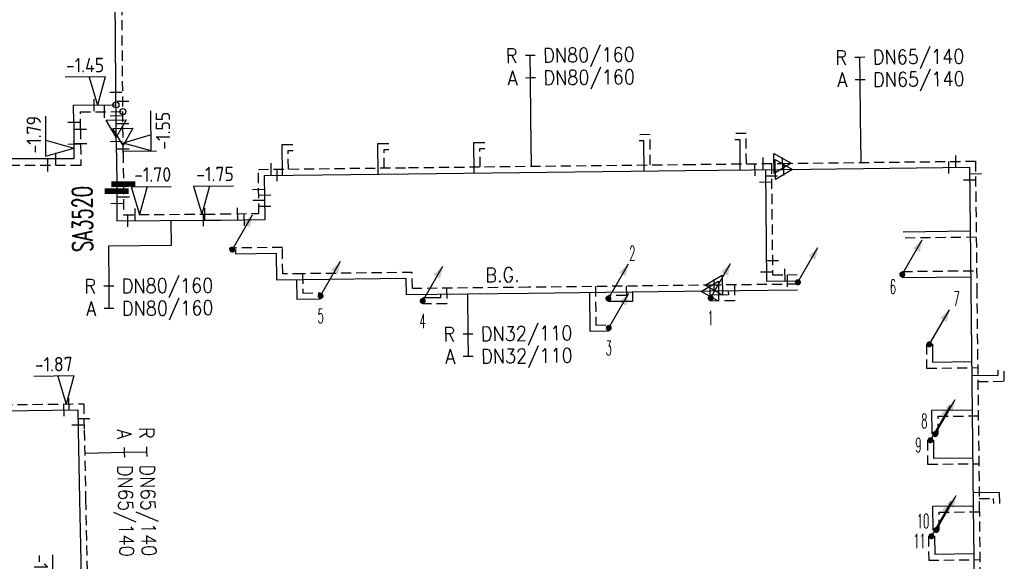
# Model space of a CAD drawing. Header units: millimetres. Extents: x 0 to 118212815, y 0 to 488348790.
# Tile 97 of 143: x 117678576 to 117740143, y 486060070 to 486093909. Entities that reach past the tile are written whole.
import ezdxf
from ezdxf.enums import TextEntityAlignment as Align

# ---------------------------------------------------------------- set-up
doc = ezdxf.new("R2010")
doc.units = ezdxf.units.MM
doc.header["$LTSCALE"] = 200
doc.linetypes.add('HIDDEN2', pattern=[4.7625, 3.175, -1.5875])
for name, color, linetype in [('WW-C-AFSLUITER', 7, 'Continuous'), ('WW-C-mof', 7, 'Continuous'), ('WW-C-stijgstrang', 7, 'Continuous'), ('WW-C-tstuk', 7, 'Continuous'), ('WW-C-VERLOOP', 7, 'Continuous'), ('WW-I-diam', 7, 'Continuous'), ('WW-I-info', 7, 'Continuous'), ('WW-I-NAP', 7, 'Continuous'), ('WW-L-aanvoer', 3, 'Continuous'), ('WW-L-retour', 3, 'HIDDEN2')]:
    doc.layers.add(name, color=color, linetype=linetype)
doc.styles.add('DIN17', font='ROMANS.SHX', dxfattribs={"width": 0.9})
doc.styles.add('ISOCP', font='ISOCP.SHX')

# ---------------------------------------------------------------- blocks, each defined once
blk = doc.blocks.new('LR-tsb')
blk.add_circle((0, 0), 0.375)
blk = doc.blocks.new('LR-mof')
at = {"color": 0, "linetype": 'ByBlock', "lineweight": -2}
blk.add_line((0, -0.75), (0, 0.75), dxfattribs=at)
blk = doc.blocks.new('LR-VERL')
at = {"color": 0, "linetype": 'ByBlock', "lineweight": -2}
blk.add_lwpolyline([(1.08, 0), (-1.08, -1.25), (-1.08, 1.25)], close=True, dxfattribs=at)
blk = doc.blocks.new('nap2')
at = {"color": 0, "linetype": 'Continuous', "lineweight": -3}
for p, q in [((1, 3.5), (-4, 3.5)), ((-1, 3.5), (0, 0)), ((1, 3.5), (0, 0))]:
    blk.add_line(p, q, dxfattribs=at)
at = {"color": 0, "linetype": 'Continuous', "lineweight": -3, "style": 'ISOCP'}
for tag, p in [('*1', (-1.5, 5)), ('*2', (-4, 1.5))]:
    blk.add_attdef(tag, text='', height=1.8, dxfattribs=at).set_placement(p, align=Align.MIDDLE)
blk = doc.blocks.new('nap1')
at = {"color": 0, "linetype": 'Continuous', "lineweight": -3}
for p, q in [((-1, 3.5), (0, 0)), ((-1, 3.5), (4, 3.5)), ((1, 3.5), (0, 0))]:
    blk.add_line(p, q, dxfattribs=at)
at = {"color": 0, "linetype": 'Continuous', "lineweight": -3, "style": 'ISOCP'}
for tag, p in [('*1', (1.7, 5)), ('*2', (4, 1.5))]:
    blk.add_attdef(tag, text='', height=1.8, dxfattribs=at).set_placement(p, align=Align.MIDDLE)
blk = doc.blocks.new('LR-AFS')
at = {"color": 0, "lineweight": -3, "const_width": 0.7}
blk.add_lwpolyline([(0, -1.5), (0, 1.5)], dxfattribs=at)
at = {"color": 7, "linetype": 'ByBlock', "lineweight": -2, "style": 'DIN17', "width": 0.9}
blk.add_attdef('*1', text='', height=2.5, dxfattribs=at).set_placement((0, 5), align=Align.MIDDLE)
at = {"color": 0, "linetype": 'ByBlock', "lineweight": -2, "style": 'DIN17', "width": 0.3, "flags": 1}
for tag, p in [('*2', (2.5, 1.5)), ('OCODE', (-7.5, -2.5)), ('NCODE', (-2.5, -2.5)), ('BC', (2.5, -2.5)), ('RK', (7.5, -2.5)), ('ST', (-7.5, -5)), ('VCODE', (-2.5, -5)), ('NIVO', (2.5, -5)), ('IMM', (7.5, -5)), ('FABR', (-7.5, -7.5)), ('TYPE', (-2.5, -7.5)), ('OPBOUW', (2.5, -7.5)), ('BEDIEN', (7.5, -7.5)), ('VERTR', (-7.5, -10)), ('OPBLEN', (-2.5, -10)), ('HULPST', (2.5, -10)), ('VERLSP', (7.5, -10)), ('DEKM', (-7.5, -12.5)), ('PDATUM', (-2.5, -12.5)), ('OPM', (2.5, -12.5)), ('BORD', (7.5, -12.5)), ('BORDL', (-7.5, -15)), ('BORDX', (-2.5, -15)), ('BORDY', (2.5, -15)), ('BORDZ', (7.5, -15))]:
    blk.add_attdef(tag, text='', height=1.8, dxfattribs=at).set_placement(p, align=Align.MIDDLE)
blk = doc.blocks.new('LR-DIAO2')
at = {"color": 0, "lineweight": -3}
blk.add_line((0, 0), (0, -5), dxfattribs=at)
at = {"color": 0, "linetype": 'Continuous', "lineweight": -3}
blk.add_line((0, -5), (0, -7.8), dxfattribs=at)
at = {"color": 0, "lineweight": -3}
for points in [[(0.61, -5), (0, -5), (-0.61, -5)], [(0.61, -7.8), (0, -7.8), (-0.61, -7.8)]]:
    blk.add_lwpolyline(points, dxfattribs=at)
at = {"color": 1, "lineweight": -3, "style": 'DIN17', "width": 0.9}
for tag, p in [('*1', (-1.61, -5)), ('*2', (-1.61, -7.78))]:
    blk.add_attdef(tag, text='', height=1.8, dxfattribs=at).set_placement(p, align=Align.MIDDLE_RIGHT)
for tag, p in [('*11', (1.61, -5)), ('*12', (1.61, -7.8))]:
    blk.add_attdef(tag, text='', height=1.8, dxfattribs=at).set_placement(p, align=Align.MIDDLE_LEFT)
blk = doc.blocks.new('LR-styg')
at = {"color": 0, "lineweight": -3}
blk.add_line((0, 0), (2.5, 4.33), dxfattribs=at)
at = {"color": 0, "lineweight": -3, "const_width": 0.375}
blk.add_lwpolyline([(-0.19, 0, 1), (0.19, 0, 1)], format="xyb", close=True, dxfattribs=at)
at = {"color": 0, "lineweight": -3}
blk.add_solid([(2.5, 4.33), (1.32, 3.28), (2.18, 2.78)], dxfattribs=at)
at = {"color": 7, "linetype": 'ByBlock', "lineweight": -2, "style": 'DIN17', "width": 0.5}
blk.add_attdef('*1', text='', height=1.8, dxfattribs=at).set_placement((0, -2.5), align=Align.MIDDLE)
blk = doc.blocks.new('LR-DIAB2')
at = {"color": 0, "linetype": 'Continuous', "lineweight": -3}
blk.add_line((0, 5), (0, 7.8), dxfattribs=at)
at = {"color": 0, "lineweight": -3}
blk.add_line((0, 0), (0, 5), dxfattribs=at)
for points in [[(0.61, 7.8), (0, 7.8), (-0.61, 7.8)], [(0.61, 5), (0, 5), (-0.61, 5)]]:
    blk.add_lwpolyline(points, dxfattribs=at)
at = {"color": 1, "lineweight": -3, "style": 'DIN17', "width": 0.9}
for tag, p in [('*1', (-1.61, 7.8)), ('*2', (-1.61, 5.02))]:
    blk.add_attdef(tag, text='', height=1.8, dxfattribs=at).set_placement(p, align=Align.MIDDLE_RIGHT)
for tag, p in [('*11', (1.61, 7.8)), ('*12', (1.61, 5))]:
    blk.add_attdef(tag, text='', height=1.8, dxfattribs=at).set_placement(p, align=Align.MIDDLE_LEFT)

msp = doc.modelspace()

# ---------------------------------------------------------------- linework, layer by layer
at = {"layer": 'WW-I-diam'}
for p, q in [((117710579, 486084753), (117710545, 486087768)), ((117731168, 486086574), (117731156, 486087656)), ((117731186, 486084988), (117731168, 486086574)), ((117685045, 486085698), (117687139, 486085714)), ((117688025, 486081365), (117688038, 486079799)), ((117688038, 486079799), (117684130, 486079761))]:
    msp.add_line(p, q, dxfattribs=at)
at = {"layer": 'WW-L-aanvoer'}
for p, q in [((117684609, 486087102), (117684411, 486112633)), ((117681946, 486088568), (117684598, 486088587)), ((117681954, 486087503), (117681946, 486088568)), ((117681954, 486087503), (117681970, 486085218)), ((117684621, 486085588), (117684609, 486087102)), ((117694982, 486086105), (117695663, 486086113)), ((117695002, 486084195), (117694982, 486086105)), ((117700972, 486086169), (117701662, 486086177)), ((117700992, 486084263), (117700972, 486086169)), ((117706971, 486086233), (117707661, 486086241)), ((117706991, 486084332), (117706971, 486086233)), ((117717613, 486086349), (117717301, 486086345)), ((117717633, 486084453), (117717613, 486086349)), ((117723616, 486086413), (117723299, 486086409)), ((117723636, 486084522), (117723616, 486086413)), ((117684621, 486085588), (117684640, 486083194)), ((117681970, 486085218), (117670644, 486085208)), ((117693887, 486084182), (117702893, 486084285)), ((117702893, 486084285), (117720221, 486084483)), ((117720221, 486084483), (117726362, 486084553)), ((117725203, 486084540), (117725277, 486077581)), ((117726362, 486084553), (117737957, 486084686)), ((117737957, 486084686), (117738043, 486077126)), ((117693918, 486081423), (117693887, 486084182)), ((117684640, 486083194), (117684654, 486081339)), ((117684654, 486081339), (117690067, 486081381)), ((117690067, 486081381), (117691176, 486081393)), ((117691176, 486081393), (117693918, 486081423)), ((117738003, 486080687), (117733811, 486080643)), ((117692083, 486079268), (117692081, 486079547)), ((117694631, 486079293), (117692083, 486079268)), ((117694650, 486077639), (117694631, 486079293)), ((117696269, 486077658), (117694650, 486077639)), ((117695889, 486077654), (117695903, 486076445)), ((117702741, 486077732), (117696269, 486077658)), ((117702753, 486076723), (117702741, 486077732)), ((117725277, 486077581), (117727200, 486077602)), ((117733767, 486077797), (117738035, 486077843)), ((117721733, 486076942), (117710400, 486076810)), ((117714198, 486076855), (117714226, 486074445)), ((117716890, 486076885), (117716896, 486076309)), ((117727203, 486077005), (117721733, 486076942)), ((117722886, 486076956), (117722889, 486076720)), ((117738043, 486077126), (117738199, 486063506)), ((117695903, 486076445), (117697395, 486076462)), ((117710400, 486076810), (117702753, 486076723)), ((117704896, 486076540), (117703776, 486076527)), ((117704893, 486076747), (117704896, 486076540)), ((117716896, 486076309), (117715390, 486076295)), ((117722889, 486076720), (117721776, 486076708)), ((117714226, 486074445), (117715414, 486074459)), ((117735648, 486073628), (117735660, 486072518)), ((117735660, 486072518), (117738096, 486072544)), ((117739759, 486071694), (117739755, 486072010)), ((117738106, 486071676), (117739759, 486071694)), ((117677486, 486069466), (117682209, 486069524)), ((117682209, 486069524), (117682225, 486068253)), ((117735613, 486069504), (117738130, 486069531)), ((117735629, 486068017), (117735613, 486069504)), ((117682225, 486068253), (117682321, 486063907)), ((117735713, 486067634), (117735725, 486066516)), ((117735725, 486066516), (117738164, 486066542)), ((117738189, 486064363), (117739831, 486064380)), ((117739831, 486064380), (117739838, 486063687)), ((117682321, 486063907), (117682395, 486060085)), ((117735677, 486063514), (117738199, 486063541)), ((117735693, 486062015), (117735677, 486063514)), ((117738199, 486063506), (117738318, 486053105)), ((117735778, 486061636), (117735790, 486060522)), ((117735790, 486060522), (117738233, 486060548)), ((117682395, 486060085), (117682440, 486057366))]:
    msp.add_line(p, q, dxfattribs=at)
at = {"layer": 'WW-L-retour'}
for p, q in [((117685038, 486086581), (117684833, 486113061)), ((117682374, 486088146), (117685026, 486088165)), ((117682382, 486087071), (117682374, 486088146)), ((117682382, 486087071), (117682398, 486084793)), ((117717989, 486086733), (117717296, 486086725)), ((117718009, 486084838), (117717989, 486086733)), ((117723992, 486086797), (117723295, 486086789)), ((117724012, 486084906), (117723992, 486086797)), ((117685046, 486085591), (117685038, 486086581)), ((117685046, 486085591), (117685061, 486083639)), ((117695366, 486085729), (117695667, 486085733)), ((117695378, 486084579), (117695366, 486085729)), ((117701356, 486085793), (117701667, 486085797)), ((117701368, 486084647), (117701356, 486085793)), ((117707355, 486085857), (117707665, 486085861)), ((117707367, 486084716), (117707355, 486085857)), ((117702888, 486084665), (117720216, 486084863)), ((117720216, 486084863), (117726285, 486084932)), ((117725579, 486084924), (117725653, 486077965)), ((117726285, 486084932), (117738333, 486085070)), ((117738333, 486085070), (117738423, 486077131)), ((117682398, 486084793), (117671070, 486084784)), ((117693502, 486084558), (117702888, 486084665)), ((117693534, 486081799), (117693502, 486084558)), ((117685061, 486083639), (117685076, 486081722)), ((117691172, 486081773), (117693534, 486081799)), ((117685076, 486081722), (117690157, 486081762)), ((117690157, 486081762), (117691172, 486081773)), ((117738387, 486080312), (117733815, 486080263)), ((117695006, 486079677), (117691700, 486079644)), ((117691700, 486079644), (117691701, 486079545)), ((117695025, 486078024), (117695006, 486079677)), ((117703117, 486078116), (117696265, 486078038)), ((117703128, 486077107), (117703117, 486078116)), ((117733762, 486078177), (117738411, 486078227)), ((117696265, 486078038), (117695025, 486078024)), ((117696265, 486078038), (117696278, 486076829)), ((117725653, 486077965), (117727196, 486077982)), ((117710396, 486077190), (117703128, 486077107)), ((117705269, 486077132), (117705280, 486076164)), ((117721974, 486077325), (117710396, 486077190)), ((117714574, 486077239), (117714602, 486074830)), ((117716506, 486077260), (117716512, 486076686)), ((117727198, 486077385), (117721974, 486077325)), ((117723262, 486077340), (117723273, 486076345)), ((117738423, 486077131), (117738579, 486063510)), ((117696278, 486076829), (117697391, 486076842)), ((117716512, 486076686), (117715386, 486076675)), ((117723273, 486076345), (117721781, 486076328)), ((117705280, 486076164), (117703781, 486076147)), ((117714602, 486074830), (117715409, 486074839)), ((117735268, 486073624), (117735284, 486072134)), ((117735284, 486072134), (117738480, 486072168)), ((117740143, 486071318), (117740135, 486072014)), ((117738490, 486071300), (117740143, 486071318)), ((117677482, 486069846), (117682584, 486069909)), ((117682584, 486069909), (117682605, 486068260)), ((117735997, 486069128), (117738514, 486069155)), ((117736009, 486068021), (117735997, 486069128)), ((117682605, 486068260), (117682701, 486063914)), ((117735333, 486067630), (117735349, 486066132)), ((117735349, 486066132), (117738549, 486066166)), ((117738574, 486063987), (117739455, 486063996)), ((117739455, 486063996), (117739458, 486063683)), ((117682701, 486063914), (117682775, 486060092)), ((117738579, 486063510), (117738698, 486053109)), ((117736061, 486063138), (117738583, 486063165)), ((117736073, 486062020), (117736061, 486063138)), ((117735398, 486061632), (117735414, 486060138)), ((117682775, 486060092), (117682827, 486056989)), ((117735414, 486060138), (117738617, 486060172))]:
    msp.add_line(p, q, dxfattribs=at)

# ---------------------------------------------------------------- block references
at = {"layer": 'WW-C-AFSLUITER', "linetype": 'Continuous', "xscale": 499.9999999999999, "yscale": 499.9999999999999, "zscale": 499.9999999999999, "rotation": 270.4452}
msp.add_blockref('LR-AFS', (117685061, 486083639), dxfattribs=at)
at = {"layer": 'WW-C-AFSLUITER', "linetype": 'Continuous'}
ref = msp.add_blockref('LR-AFS', (117684640, 486083194), dxfattribs=dict(at, xscale=499.9999999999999, yscale=499.9999999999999, zscale=499.9999999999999, rotation=270.4452))
ref.add_attrib('*1', 'SA3520', dxfattribs={"layer": '0', "color": 7, "linetype": 'ByBlock', "lineweight": -2, "height": 1250, "rotation": 90.4452, "style": 'DIN17', "width": 0.65}).set_placement((117682498, 486081459), align=Align.MIDDLE)
at = {"layer": 'WW-C-mof', "linetype": 'Continuous'}
for p, xscale, yscale, zscale, rotation in [((117684592, 486089377), 499.9999999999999, 499.9999999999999, 499.9999999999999, 270.4452), ((117683239, 486088577), 500, 500, 500, 0.4113), ((117685021, 486088825), 499.9999999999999, 499.9999999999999, 499.9999999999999, 270.4452), ((117683884, 486088157), 500, 500, 500, 0.4113), ((117681954, 486087503), 500, 500, 500, 270.4113), ((117684603, 486087911), 499.9999999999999, 499.9999999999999, 499.9999999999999, 270.4452), ((117685032, 486087419), 499.9999999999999, 499.9999999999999, 499.9999999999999, 270.4452), ((117682382, 486087071), 500, 500, 500, 270.4113), ((117681964, 486086141), 500, 500, 500, 270.4113), ((117682389, 486086180), 500, 500, 500, 270.4113), ((117684616, 486086311), 499.9999999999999, 499.9999999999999, 499.9999999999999, 270.4452), ((117680827, 486085217), 500, 500, 500, 0.0488), ((117680344, 486084792), 500, 500, 500, 0.0488), ((117694299, 486084567), 500.0000000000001, 500.0000000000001, 500.0000000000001, 0.6546999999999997), ((117724554, 486084532), 500.0000000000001, 500.0000000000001, 500.0000000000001, 0.6548000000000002), ((117725062, 486084918), 500.0000000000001, 500.0000000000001, 500.0000000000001, 0.6546999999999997), ((117736672, 486084671), 500.0000000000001, 500.0000000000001, 500.0000000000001, 0.6546999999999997), ((117737112, 486085056), 500.0000000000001, 500.0000000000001, 500.0000000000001, 0.6546999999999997), ((117694671, 486084191), 500.0000000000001, 500.0000000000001, 500.0000000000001, 0.6546999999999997), ((117738342, 486084289), 500.0000000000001, 500.0000000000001, 500.0000000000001, 270.6547), ((117725211, 486083769), 500.0000000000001, 500.0000000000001, 500.0000000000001, 270.6126), ((117725587, 486084151), 500.0000000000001, 500.0000000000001, 500.0000000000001, 270.6126), ((117737966, 486083902), 500.0000000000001, 500.0000000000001, 500.0000000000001, 270.6547), ((117693517, 486083311), 500.0000000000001, 500.0000000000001, 500.0000000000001, 270.6547), ((117684646, 486082438), 499.9999999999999, 499.9999999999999, 499.9999999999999, 270.4452), ((117685068, 486082838), 499.9999999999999, 499.9999999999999, 499.9999999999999, 270.4452), ((117693524, 486082633), 500.0000000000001, 500.0000000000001, 500.0000000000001, 270.6547), ((117693901, 486082954), 500.0000000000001, 500.0000000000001, 500.0000000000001, 270.6547), ((117685790, 486081728), 499.9999999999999, 499.9999999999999, 499.9999999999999, 0.4452000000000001), ((117690157, 486081762), 500.0000000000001, 500.0000000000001, 500.0000000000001, 0.6548000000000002), ((117690157, 486081762), 499.9999999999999, 499.9999999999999, 499.9999999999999, 0.4452000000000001), ((117692203, 486081784), 500.0000000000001, 500.0000000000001, 500.0000000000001, 0.6546999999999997), ((117692622, 486081408), 500.0000000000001, 500.0000000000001, 500.0000000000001, 0.6546999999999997), ((117693909, 486082254), 500.0000000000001, 500.0000000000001, 500.0000000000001, 270.6547), ((117685332, 486081344), 499.9999999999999, 499.9999999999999, 499.9999999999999, 0.4452000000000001), ((117690067, 486081381), 500.0000000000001, 500.0000000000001, 500.0000000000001, 0.6546999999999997), ((117690067, 486081381), 499.9999999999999, 499.9999999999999, 499.9999999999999, 0.4452000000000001), ((117725644, 486078863), 500.0000000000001, 500.0000000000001, 500.0000000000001, 270.6126), ((117725271, 486078158), 500.0000000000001, 500.0000000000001, 500.0000000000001, 270.6126), ((117726430, 486077973), 499.9999999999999, 499.9999999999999, 499.9999999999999, 0.6141), ((117726588, 486077595), 499.9999999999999, 499.9999999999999, 499.9999999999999, 0.6141), ((117681660, 486069898), 500, 500, 500, 0.7115), ((117681351, 486069514), 500, 500, 500, 0.7115), ((117682595, 486068992), 500, 500, 500, 270.7115), ((117682220, 486068597), 500, 500, 500, 270.7115)]:
    msp.add_blockref('LR-mof', p, dxfattribs=dict(at, xscale=xscale, yscale=yscale, zscale=zscale, rotation=rotation))
at = {"layer": 'WW-C-mof'}
for p, xscale, yscale, zscale, rotation in [((117685044, 486085839), 500, 500, 500, 270.4452000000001), ((117726285, 486084932), 500.0000000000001, 500.0000000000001, 500.0000000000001, 0.6546999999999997), ((117726362, 486084553), 500.0000000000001, 500.0000000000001, 500.0000000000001, 0.6546999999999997), ((117721974, 486077325), 500.0000000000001, 500.0000000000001, 500.0000000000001, 180.6547), ((117721733, 486076942), 500.0000000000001, 500.0000000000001, 500.0000000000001, 180.6547)]:
    msp.add_blockref('LR-mof', p, dxfattribs=dict(at, xscale=xscale, yscale=yscale, zscale=zscale, rotation=rotation))
at = {"layer": 'WW-C-stijgstrang', "linetype": 'Continuous', "xscale": 500, "yscale": 500, "zscale": 500}
for p in [(117691875, 486079545), (117727238, 486077503)]:
    msp.add_blockref('LR-styg', p, dxfattribs=at)
at = {"layer": 'WW-C-stijgstrang', "linetype": 'Continuous'}
ref = msp.add_blockref('LR-styg', (117733764, 486077987), dxfattribs=dict(at, xscale=500, yscale=500, zscale=500))
ref.add_attrib('*1', '6', dxfattribs={"layer": '0', "color": 1, "linetype": 'ByBlock', "lineweight": -2, "height": 900, "style": 'DIN17', "width": 0.5}).set_placement((117733175, 486077222), align=Align.MIDDLE)
ref = msp.add_blockref('LR-styg', (117715388, 486076485), dxfattribs=dict(at, xscale=500, yscale=500, zscale=500))
ref.add_attrib('*1', '2', dxfattribs={"layer": '0', "color": 1, "linetype": 'ByBlock', "lineweight": -2, "height": 900, "style": 'DIN17', "width": 0.5}).set_placement((117716887, 486079323), align=Align.MIDDLE)
ref = msp.add_blockref('LR-styg', (117697393, 486076652), dxfattribs=dict(at, xscale=500, yscale=500, zscale=500))
ref.add_attrib('*1', '5', dxfattribs={"layer": '0', "color": 1, "linetype": 'ByBlock', "lineweight": -2, "height": 900, "style": 'DIN17', "width": 0.5}).set_placement((117697393, 486075402), align=Align.MIDDLE)
ref = msp.add_blockref('LR-styg', (117703778, 486076337), dxfattribs=dict(at, xscale=500, yscale=500, zscale=500))
ref.add_attrib('*1', '4', dxfattribs={"layer": '0', "color": 1, "linetype": 'ByBlock', "lineweight": -2, "height": 900, "style": 'DIN17', "width": 0.5}).set_placement((117703778, 486075087), align=Align.MIDDLE)
ref = msp.add_blockref('LR-styg', (117721778, 486076518), dxfattribs=dict(at, xscale=500, yscale=500, zscale=500))
ref.add_attrib('*1', '1', dxfattribs={"layer": '0', "color": 1, "linetype": 'ByBlock', "lineweight": -2, "height": 900, "style": 'DIN17', "width": 0.5}).set_placement((117721778, 486075268), align=Align.MIDDLE)
ref = msp.add_blockref('LR-styg', (117735458, 486073626), dxfattribs=dict(at, xscale=500, yscale=500, zscale=500))
ref.add_attrib('*1', '7', dxfattribs={"layer": '0', "color": 1, "linetype": 'ByBlock', "lineweight": -2, "height": 900, "style": 'DIN17', "width": 0.5}).set_placement((117737156, 486076471), align=Align.MIDDLE)
ref = msp.add_blockref('LR-styg', (117715412, 486074649), dxfattribs=dict(at, xscale=500, yscale=500, zscale=500))
ref.add_attrib('*1', '3', dxfattribs={"layer": '0', "color": 1, "linetype": 'ByBlock', "lineweight": -2, "height": 900, "style": 'DIN17', "width": 0.5}).set_placement((117715412, 486073399), align=Align.MIDDLE)
ref = msp.add_blockref('LR-styg', (117735819, 486068019), dxfattribs=dict(at, xscale=500, yscale=500, zscale=500))
ref.add_attrib('*1', '8', dxfattribs={"layer": '0', "color": 1, "linetype": 'ByBlock', "lineweight": -2, "height": 900, "style": 'DIN17', "width": 0.5}).set_placement((117735135, 486068841), align=Align.MIDDLE)
ref = msp.add_blockref('LR-styg', (117735523, 486067632), dxfattribs=dict(at, xscale=500, yscale=500, zscale=500))
ref.add_attrib('*1', '9', dxfattribs={"layer": '0', "color": 1, "linetype": 'ByBlock', "lineweight": -2, "height": 900, "style": 'DIN17', "width": 0.5}).set_placement((117734776, 486067334), align=Align.MIDDLE)
ref = msp.add_blockref('LR-styg', (117735883, 486062018), dxfattribs=dict(at, xscale=500, yscale=500, zscale=500))
ref.add_attrib('*1', '10', dxfattribs={"layer": '0', "color": 1, "linetype": 'ByBlock', "lineweight": -2, "height": 900, "style": 'DIN17', "width": 0.5}).set_placement((117735064, 486062581), align=Align.MIDDLE)
ref = msp.add_blockref('LR-styg', (117735588, 486061634), dxfattribs=dict(at, xscale=500, yscale=500, zscale=500))
ref.add_attrib('*1', '11', dxfattribs={"layer": '0', "color": 1, "linetype": 'ByBlock', "lineweight": -2, "height": 900, "style": 'DIN17', "width": 0.5}).set_placement((117734840, 486061336), align=Align.MIDDLE)
at = {"layer": 'WW-C-tstuk', "linetype": 'Continuous', "xscale": 499.9999999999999, "yscale": 499.9999999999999, "zscale": 499.9999999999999, "rotation": 90.44519999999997}
for p in [(117684598, 486088587), (117685026, 486088165)]:
    msp.add_blockref('LR-tsb', p, dxfattribs=at)
at = {"layer": 'WW-C-VERLOOP', "linetype": 'Continuous'}
for p, xscale, yscale, zscale, rotation in [((117684609, 486087102), 499.9999999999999, 499.9999999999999, 499.9999999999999, 270.4452), ((117685038, 486086581), 499.9999999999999, 499.9999999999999, 499.9999999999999, 270.4452), ((117726285, 486084932), 500.0000000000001, 500.0000000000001, 500.0000000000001, 0.6546999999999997), ((117726362, 486084553), 500.0000000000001, 500.0000000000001, 500.0000000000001, 0.6546999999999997), ((117721733, 486076942), 500.0000000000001, 500.0000000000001, 500.0000000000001, 180.6547), ((117721974, 486077325), 500.0000000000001, 500.0000000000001, 500.0000000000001, 180.6547)]:
    msp.add_blockref('LR-VERL', p, dxfattribs=dict(at, xscale=xscale, yscale=yscale, zscale=zscale, rotation=rotation))
at = {"layer": 'WW-I-diam', "linetype": 'Continuous'}
for name, p, xscale, yscale, zscale, rotation, values in [('LR-DIAB2', (117710545, 486087768), 499.9999999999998, 499.9999999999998, 499.9999999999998, 0.6547467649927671, {'*1': 'R', '*11': 'DN80/160', '*2': 'A', '*12': 'DN80/160'}), ('LR-DIAB2', (117731156, 486087656), 500, 500, 500, 0.654746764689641, {'*1': 'R', '*11': 'DN65/140', '*2': 'A', '*12': 'DN65/140'}), ('LR-DIAO2', (117684130, 486079761), 500.0000000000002, 500.0000000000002, 500.0000000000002, 0.4452350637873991, {'*1': 'R', '*11': 'DN80/160', '*2': 'A', '*12': 'DN80/160'}), ('LR-DIAO2', (117706576, 486076767), 500, 500, 500, 0.6547467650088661, {'*1': 'R', '*11': 'DN32/110', '*2': 'A', '*12': 'DN32/110'}), ('LR-DIAB2', (117682636, 486066828), 500, 500, 500, 271.2684804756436, {'*1': 'R', '*11': 'DN65/140', '*2': 'A', '*12': 'DN65/140'})]:
    msp.add_blockref(name, p, dxfattribs=dict(at, xscale=xscale, yscale=yscale, zscale=zscale, rotation=rotation)).add_auto_attribs(values)
at = {"layer": 'WW-I-NAP', "linetype": 'Continuous'}
ref = msp.add_blockref('nap2', (117683431, 486088579), dxfattribs=dict(at, xscale=500, yscale=500, zscale=500, rotation=0.4112742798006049))
ref.add_attrib('*1', '-1.45', dxfattribs={"layer": '0', "color": 1, "linetype": 'Continuous', "lineweight": -3, "height": 900, "rotation": 0.41127, "style": 'ISOCP'}).set_placement((117682663, 486091073), align=Align.MIDDLE)
ref = msp.add_blockref('nap1', (117681966, 486085892), dxfattribs=dict(at, xscale=500, yscale=500, zscale=500, rotation=90.41127428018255))
ref.add_attrib('*1', '-1.79', dxfattribs={"layer": '0', "color": 1, "linetype": 'Continuous', "lineweight": -3, "height": 900, "rotation": 90.41127, "style": 'ISOCP'}).set_placement((117679460, 486086725), align=Align.MIDDLE)
ref = msp.add_blockref('nap2', (117685041, 486086203), dxfattribs=dict(at, xscale=499.9999999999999, yscale=499.9999999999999, zscale=499.9999999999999, rotation=270.4452350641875))
ref.add_attrib('*1', '-1.55', dxfattribs={"layer": '0', "color": 1, "linetype": 'Continuous', "lineweight": -3, "height": 900, "rotation": 90.44524, "style": 'ISOCP'}).set_placement((117687535, 486086973), align=Align.MIDDLE)
ref = msp.add_blockref('nap1', (117686060, 486081730), dxfattribs=dict(at, xscale=499.9999999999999, yscale=499.9999999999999, zscale=499.9999999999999, rotation=0.445235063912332))
ref.add_attrib('*1', '-1.70', dxfattribs={"layer": '0', "color": 1, "linetype": 'Continuous', "lineweight": -3, "height": 900, "rotation": 0.44524, "style": 'ISOCP'}).set_placement((117686891, 486084236), align=Align.MIDDLE)
ref = msp.add_blockref('nap1', (117689962, 486081760), dxfattribs=dict(at, xscale=500, yscale=500, zscale=500, rotation=0.4452350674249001))
ref.add_attrib('*1', '-1.75', dxfattribs={"layer": '0', "color": 1, "linetype": 'Continuous', "lineweight": -3, "height": 900, "rotation": 0.44524, "style": 'ISOCP'}).set_placement((117690792, 486084267), align=Align.MIDDLE)
ref = msp.add_blockref('nap2', (117681488, 486069896), dxfattribs=dict(at, xscale=500, yscale=500, zscale=500, rotation=0.7115293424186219))
ref.add_attrib('*1', '-1.87', dxfattribs={"layer": '0', "color": 1, "linetype": 'Continuous', "lineweight": -3, "height": 900, "rotation": 0.71153, "style": 'ISOCP'}).set_placement((117680707, 486072386), align=Align.MIDDLE)
ref = msp.add_blockref('nap1', (117682421, 486058513), dxfattribs=dict(at, xscale=500, yscale=500, zscale=500, rotation=90.9486629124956))
ref.add_attrib('*1', '-1.95', dxfattribs={"layer": '0', "color": 1, "linetype": 'Continuous', "lineweight": -3, "height": 900, "rotation": 270.94866, "style": 'ISOCP'}).set_placement((117679908, 486059322), align=Align.MIDDLE)

# ---------------------------------------------------------------- texts
at = {"layer": 'WW-I-info', "style": 'DIN17', "width": 0.9}
msp.add_text('B.G.', height=900, rotation=0.65475, dxfattribs=at).set_placement((117707694, 486077503))

doc.saveas('drawing.dxf')
